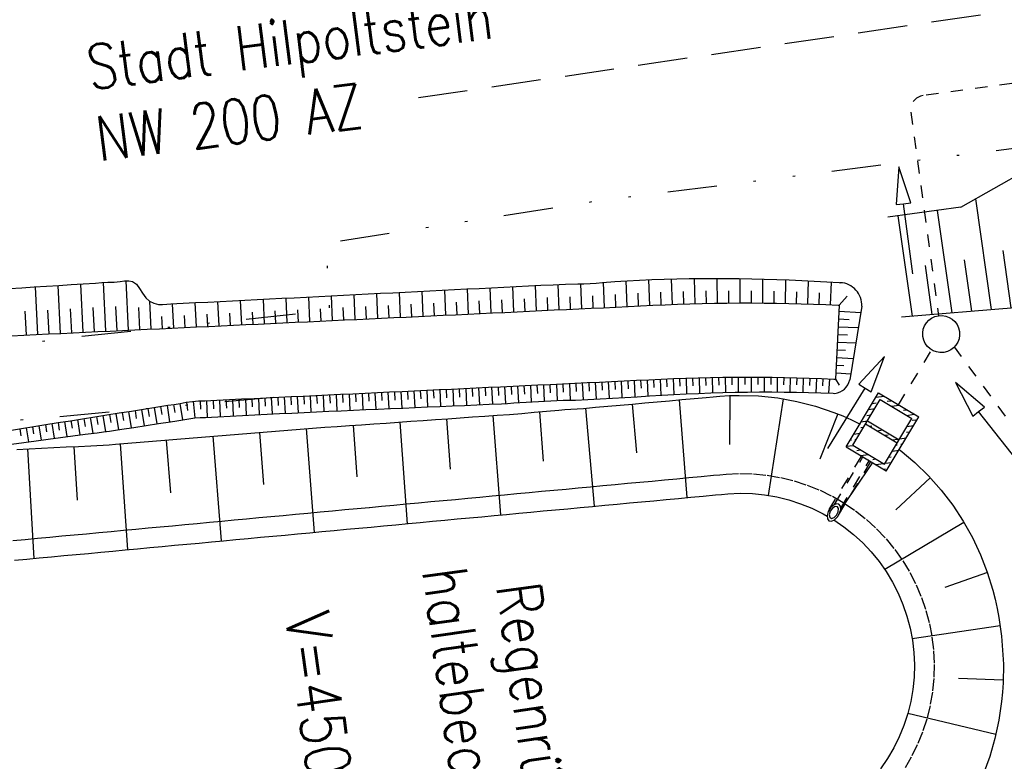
# Model space of a CAD drawing. Extents: x 446457 to 447032, y 444506 to 445688.
# Tile 78 of 83: x 446569 to 446609, y 445569 to 445599. Entities that reach past the tile are written whole.
import ezdxf

# ---------------------------------------------------------------- set-up
doc = ezdxf.new("R2010")
doc.units = 0
doc.header["$LTSCALE"] = 2
doc.header["$MEASUREMENT"] = 0
for name, pattern in [('ACAD_ISO03W100', [0.5, 0.25, -0.25]), ('AUSGEZOGEN', [0]), ('GESTRICH-X2', [1.5, 1, -0.5]), ('GETRENNTX3', [3.25, 1, -0.75, 0, -0.75, 0, -0.75]), ('PUNKTX2', [0.5, 0.25, -0.25]), ('STRICHLINIEX2', [0.5, 0.25, -0.25])]:
    doc.linetypes.add(name, pattern=pattern)
doc.layers.get('0').update_dxf_attribs({"linetype": 'AUSGEZOGEN'})
for name, color, linetype in [('DB-Dränagesystem_neu', 15, 'CONTINUOUS'), ('DB-Ingenieurbauwerke', 15, 'CONTINUOUS'), ('DB-RRB_41-203', 15, 'CONTINUOUS'), ('DB-Sammelleitung', 15, 'CONTINUOUS'), ('DB-Zufahrt_Nord_RRB_41-203', 15, 'CONTINUOUS'), ('FBRTOP', 250, 'AUSGEZOGEN'), ('TELEKOM', 4, 'GETRENNTX3'), ('W-LTG', 4, 'GESTRICH-X2')]:
    doc.layers.add(name, color=color, linetype=linetype)
doc.styles.add('ROMANS', font='romans.shx', dxfattribs={"width": 0.8})

# ---------------------------------------------------------------- blocks, each defined once
blk = doc.blocks.new('*X473')
at = {"color": 0, "linetype": 'ByBlock'}
for p, q in [((-717075, -726600), (-717075, -726450)), ((-717525, -726900), (-717525, -726765)), ((-717300, -726805), (-717300, -726488)), ((-716850, -726841), (-716850, -726584)), ((-716625, -726900), (-716625, -726766)), ((-717750, -727360), (-717750, -727043)), ((-717525, -727083), (-717525, -727050)), ((-716400, -727206), (-716400, -726949)), ((-716175, -727200), (-716175, -727131)), ((-718200, -727935), (-718200, -727598)), ((-717975, -727500), (-717975, -727350)), ((-716175, -727388), (-716175, -727350)), ((-715950, -727571), (-715950, -727313)), ((-715725, -727500), (-715725, -727496)), ((-715725, -727753), (-715725, -727650)), ((-717975, -728100), (-717975, -727950)), ((-717750, -728300), (-717750, -728043)), ((-715500, -727936), (-715500, -727678)), ((-715500, -728316), (-715500, -727999)), ((-715275, -728039), (-715275, -727950)), ((-717525, -728400), (-717525, -728250)), ((-717300, -728665), (-717300, -728407)), ((-715725, -728400), (-715725, -728276)), ((-717075, -728700), (-717075, -728590)), ((-716850, -729030), (-716850, -728772)), ((-716175, -729000), (-716175, -728850)), ((-715950, -728872), (-715950, -728554)), ((-715725, -728594), (-715725, -728550)), ((-716625, -729000), (-716625, -728955)), ((-716625, -729212), (-716625, -729150)), ((-716400, -729394), (-716400, -729109))]:
    blk.add_line(p, q, dxfattribs=at)
blk = doc.blocks.new('*X474')
at = {"color": 0, "linetype": 'ByBlock'}
for p, q in [((-716625, -727799), (-716625, -727650)), ((-716400, -727521), (-716400, -727283)), ((-716850, -728076), (-716850, -727838)), ((-717300, -728407), (-717300, -728393)), ((-717075, -728354), (-717075, -728250))]:
    blk.add_line(p, q, dxfattribs=at)

msp = doc.modelspace()

# ---------------------------------------------------------------- linework, layer by layer
at = {"layer": 'DB-Dränagesystem_neu', "linetype": 'STRICHLINIEX2'}
msp.add_line((446610.845, 445580.069), (446606.992, 445585.281), dxfattribs=at)
at = {"layer": 'DB-Dränagesystem_neu', "linetype": 'Continuous'}
for p, q in [((446608.199, 445582.845), (446607.032, 445583.834)), ((446607.032, 445583.834), (446607.729, 445582.472)), ((446607.729, 445582.472), (446607.964, 445582.659)), ((446607.964, 445582.659), (446608.199, 445582.845)), ((446609.745, 445580.412), (446607.964, 445582.659))]:
    msp.add_line(p, q, dxfattribs=at)
at = {"layer": 'DB-Ingenieurbauwerke', "linetype": 'Continuous'}
for p, q in [((446607.251, 445590.934), (446610.553, 445592.816)), ((446608.486, 445586.797), (446607.848, 445591.274)), ((446607.251, 445590.934), (446604.297, 445590.532)), ((446606.889, 445586.66), (446606.299, 445590.805)), ((446605.292, 445586.523), (446604.714, 445590.589)), ((446609.284, 445586.867), (446608.955, 445589.176)), ((446607.687, 445586.729), (446607.393, 445588.799)), ((446606.091, 445586.592), (446605.809, 445588.573)), ((446609.441, 445586.855), (446604.846, 445586.485))]:
    msp.add_line(p, q, dxfattribs=at)
at = {"layer": 'DB-RRB_41-203', "linetype": 'STRICHLINIEX2'}
msp.add_line((446604.726, 445582.933), (446606.071, 445585.17), dxfattribs=at)
at = {"layer": 'DB-RRB_41-203', "linetype": 'Continuous'}
for p, q in [((446604.152, 445584.891), (446603.111, 445583.77)), ((446603.622, 445583.456), (446604.152, 445584.891)), ((446601.865, 445581.171), (446603.367, 445583.613)), ((446603.111, 445583.77), (446603.367, 445583.613)), ((446603.367, 445583.613), (446603.622, 445583.456)), ((446594.45, 445583.012), (446594.948, 445583.057)), ((446594.948, 445583.057), (446595.446, 445583.101)), ((446595.446, 445583.101), (446595.944, 445583.146)), ((446595.84, 445583.137), (446596.151, 445579.178)), ((446595.944, 445583.146), (446596.442, 445583.191)), ((446596.442, 445583.191), (446596.94, 445583.235)), ((446596.94, 445583.235), (446597.214, 445583.261)), ((446597.214, 445583.261), (446597.489, 445583.284)), ((446597.489, 445583.284), (446597.88, 445583.307)), ((446597.88, 445583.307), (446598.271, 445583.318)), ((446597.887, 445583.308), (446597.882, 445581.322)), ((446598.271, 445583.318), (446599.054, 445583.295)), ((446599.054, 445583.295), (446599.832, 445583.212)), ((446600.049, 445583.178), (446599.439, 445579.269)), ((446599.832, 445583.212), (446600.602, 445583.073)), ((446600.602, 445583.073), (446601.359, 445582.879)), ((446602.598, 445581.237), (446603.912, 445583.423)), ((446602.872, 445581.306), (446603.98, 445583.148)), ((446603.912, 445583.423), (446605.54, 445582.444)), ((446603.98, 445583.148), (446605.266, 445582.375)), ((446589.966, 445582.632), (446590.464, 445582.674)), ((446590.18, 445582.65), (446590.337, 445580.65)), ((446590.464, 445582.674), (446590.962, 445582.716)), ((446590.962, 445582.716), (446591.211, 445582.739)), ((446591.211, 445582.739), (446591.46, 445582.759)), ((446591.46, 445582.759), (446591.71, 445582.774)), ((446591.71, 445582.774), (446591.96, 445582.789)), ((446591.96, 445582.789), (446592.209, 445582.81)), ((446592.054, 445582.796), (446592.394, 445578.828)), ((446592.209, 445582.81), (446592.458, 445582.833)), ((446592.458, 445582.833), (446592.956, 445582.878)), ((446592.956, 445582.878), (446593.454, 445582.923)), ((446593.454, 445582.923), (446593.952, 445582.967)), ((446593.933, 445582.966), (446594.11, 445580.985)), ((446593.952, 445582.967), (446594.45, 445583.012)), ((446601.359, 445582.879), (446602.1, 445582.63)), ((446584.479, 445582.233), (446584.978, 445582.268)), ((446584.978, 445582.268), (446585.477, 445582.303)), ((446585.477, 445582.303), (446585.976, 445582.338)), ((446585.976, 445582.338), (446586.475, 445582.373)), ((446586.417, 445582.369), (446586.562, 445580.334)), ((446586.475, 445582.373), (446586.974, 445582.408)), ((446586.974, 445582.408), (446587.473, 445582.444)), ((446587.473, 445582.444), (446587.971, 445582.479)), ((446587.971, 445582.479), (446588.47, 445582.514)), ((446588.299, 445582.502), (446588.601, 445578.475)), ((446588.47, 445582.514), (446588.969, 445582.549)), ((446588.969, 445582.549), (446589.468, 445582.589)), ((446589.468, 445582.589), (446589.966, 445582.632)), ((446602.259, 445582.569), (446601.54, 445580.738)), ((446602.1, 445582.63), (446602.463, 445582.487)), ((446602.463, 445582.487), (446602.82, 445582.328)), ((446602.82, 445582.328), (446603.168, 445582.153)), ((446603.465, 445582.291), (446604.751, 445581.518)), ((446604.158, 445580.533), (446605.266, 445582.375)), ((446604.224, 445580.255), (446605.54, 445582.444)), ((446578.993, 445581.832), (446579.491, 445581.873)), ((446579.491, 445581.873), (446579.99, 445581.912)), ((446579.99, 445581.912), (446580.488, 445581.95)), ((446580.488, 445581.95), (446580.987, 445581.988)), ((446580.742, 445581.969), (446581.057, 445577.772)), ((446580.987, 445581.988), (446581.486, 445582.023)), ((446581.486, 445582.023), (446581.985, 445582.058)), ((446581.985, 445582.058), (446582.484, 445582.093)), ((446582.484, 445582.093), (446582.982, 445582.128)), ((446582.639, 445582.104), (446582.787, 445580.025)), ((446582.982, 445582.128), (446583.481, 445582.163)), ((446583.481, 445582.163), (446583.98, 445582.198)), ((446583.98, 445582.198), (446584.479, 445582.233)), ((446584.528, 445582.236), (446584.822, 445578.123)), ((446603.388, 445582.163), (446604.673, 445581.39)), ((446574.009, 445581.423), (446574.507, 445581.464)), ((446574.507, 445581.464), (446575.006, 445581.505)), ((446575.006, 445581.505), (446575.504, 445581.546)), ((446575.065, 445581.51), (446575.239, 445579.378)), ((446575.504, 445581.546), (446576.003, 445581.587)), ((446576.003, 445581.587), (446576.501, 445581.628)), ((446576.501, 445581.628), (446576.999, 445581.669)), ((446576.953, 445581.665), (446577.299, 445577.422)), ((446576.999, 445581.669), (446577.498, 445581.71)), ((446577.498, 445581.71), (446577.996, 445581.75)), ((446577.996, 445581.75), (446578.494, 445581.791)), ((446578.494, 445581.791), (446578.993, 445581.832)), ((446578.847, 445581.82), (446579.013, 445579.709)), ((446569.016, 445581.122), (446569.515, 445581.152)), ((446569.447, 445581.148), (446569.705, 445576.715)), ((446569.515, 445581.152), (446570.014, 445581.181)), ((446570.014, 445581.181), (446570.514, 445581.206)), ((446570.514, 445581.206), (446571.014, 445581.23)), ((446571.014, 445581.23), (446571.514, 445581.253)), ((446571.324, 445581.244), (446571.465, 445579.068)), ((446571.514, 445581.253), (446572.014, 445581.277)), ((446572.014, 445581.277), (446572.264, 445581.287)), ((446572.264, 445581.287), (446572.514, 445581.301)), ((446572.514, 445581.301), (446572.763, 445581.32)), ((446572.763, 445581.32), (446573.012, 445581.341)), ((446573.012, 445581.341), (446573.511, 445581.382)), ((446573.199, 445581.357), (446573.506, 445577.069)), ((446573.511, 445581.382), (446574.009, 445581.423)), ((446602.598, 445581.237), (446604.226, 445580.258)), ((446602.872, 445581.306), (446604.158, 445580.533)), ((446604.748, 445581.126), (446604.795, 445581.092)), ((446604.795, 445581.092), (446605.386, 445580.593)), ((446603.668, 445580.594), (446602.382, 445578.707)), ((446605.386, 445580.593), (446605.939, 445580.053)), ((446606.01, 445579.977), (446604.615, 445578.686)), ((446605.939, 445580.053), (446606.451, 445579.477)), ((446606.451, 445579.477), (446606.919, 445578.866)), ((446594.321, 445579.007), (446594.818, 445579.053)), ((446594.818, 445579.053), (446595.316, 445579.1)), ((446595.316, 445579.1), (446595.814, 445579.146)), ((446595.814, 445579.146), (446596.312, 445579.193)), ((446596.312, 445579.193), (446596.81, 445579.239)), ((446596.81, 445579.239), (446597.308, 445579.285)), ((446597.308, 445579.285), (446597.557, 445579.309)), ((446597.557, 445579.309), (446597.806, 445579.331)), ((446597.806, 445579.331), (446598.305, 445579.353)), ((446598.305, 445579.353), (446598.805, 445579.34)), ((446598.805, 445579.34), (446599.302, 445579.29)), ((446599.302, 445579.29), (446599.795, 445579.206)), ((446599.795, 445579.206), (446600.28, 445579.086)), ((446600.28, 445579.086), (446600.756, 445578.932)), ((446590.338, 445578.636), (446590.836, 445578.683)), ((446590.836, 445578.683), (446591.334, 445578.729)), ((446591.334, 445578.729), (446591.831, 445578.775)), ((446591.831, 445578.775), (446592.329, 445578.822)), ((446592.329, 445578.822), (446592.827, 445578.868)), ((446592.827, 445578.868), (446593.325, 445578.914)), ((446593.325, 445578.914), (446593.823, 445578.961)), ((446593.823, 445578.961), (446594.321, 445579.007)), ((446600.756, 445578.932), (446601.219, 445578.745)), ((446601.219, 445578.745), (446601.668, 445578.525)), ((446601.97, 445578.765), (446601.879, 445578.615)), ((446602.049, 445578.745), (446601.961, 445578.623)), ((446602.087, 445578.878), (446601.97, 445578.765)), ((446602.155, 445578.815), (446602.049, 445578.745)), ((446602.209, 445578.932), (446602.087, 445578.878)), ((446602.247, 445578.809), (446602.155, 445578.815)), ((446602.311, 445578.917), (446602.209, 445578.932)), ((446602.294, 445578.731), (446602.247, 445578.809)), ((446602.283, 445578.605), (446602.294, 445578.731)), ((446602.373, 445578.834), (446602.311, 445578.917)), ((446602.337, 445578.544), (446602.382, 445578.701)), ((446602.382, 445578.701), (446602.373, 445578.834)), ((446606.919, 445578.866), (446607.341, 445578.226)), ((446585.857, 445578.219), (446586.355, 445578.265)), ((446586.355, 445578.265), (446586.853, 445578.312)), ((446586.853, 445578.312), (446587.351, 445578.358)), ((446587.351, 445578.358), (446587.849, 445578.404)), ((446587.849, 445578.404), (446588.346, 445578.451)), ((446588.346, 445578.451), (446588.844, 445578.497)), ((446588.844, 445578.497), (446589.342, 445578.544)), ((446589.342, 445578.544), (446589.84, 445578.59)), ((446589.84, 445578.59), (446590.338, 445578.636)), ((446601.668, 445578.525), (446601.837, 445578.427)), ((446601.879, 445578.615), (446601.834, 445578.458)), ((446601.834, 445578.458), (446601.844, 445578.325)), ((446601.844, 445578.325), (446601.905, 445578.242)), ((446601.961, 445578.623), (446601.92, 445578.487)), ((446601.92, 445578.487), (446601.939, 445578.38)), ((446601.939, 445578.38), (446602.012, 445578.337)), ((446602.007, 445578.226), (446602.129, 445578.28)), ((446602.012, 445578.337), (446602.115, 445578.37)), ((446602.1, 445578.273), (446602.513, 445577.992)), ((446602.115, 445578.37), (446602.216, 445578.47)), ((446602.129, 445578.28), (446602.247, 445578.394)), ((446602.216, 445578.47), (446602.283, 445578.605)), ((446602.247, 445578.394), (446602.337, 445578.544)), ((446581.874, 445577.848), (446582.372, 445577.895)), ((446582.372, 445577.895), (446582.87, 445577.941)), ((446582.87, 445577.941), (446583.368, 445577.987)), ((446583.368, 445577.987), (446583.866, 445578.034)), ((446583.866, 445578.034), (446584.364, 445578.08)), ((446584.364, 445578.08), (446584.862, 445578.126)), ((446584.862, 445578.126), (446585.359, 445578.173)), ((446585.359, 445578.173), (446585.857, 445578.219)), ((446601.905, 445578.242), (446602.007, 445578.226)), ((446602.513, 445577.992), (446602.905, 445577.681)), ((446607.373, 445578.173), (446604.167, 445576.267)), ((446607.341, 445578.226), (446607.716, 445577.558)), ((446577.394, 445577.431), (446577.892, 445577.477)), ((446577.892, 445577.477), (446578.39, 445577.524)), ((446578.39, 445577.524), (446578.887, 445577.57)), ((446578.887, 445577.57), (446579.385, 445577.616)), ((446579.385, 445577.616), (446579.883, 445577.663)), ((446579.883, 445577.663), (446580.381, 445577.709)), ((446580.381, 445577.709), (446580.879, 445577.755)), ((446580.879, 445577.755), (446581.377, 445577.802)), ((446581.377, 445577.802), (446581.874, 445577.848)), ((446602.905, 445577.681), (446603.274, 445577.344)), ((446607.716, 445577.558), (446608.042, 445576.867)), ((446572.913, 445577.014), (446573.411, 445577.06)), ((446573.411, 445577.06), (446573.909, 445577.106)), ((446573.909, 445577.106), (446574.407, 445577.153)), ((446574.407, 445577.153), (446574.905, 445577.199)), ((446574.905, 445577.199), (446575.402, 445577.246)), ((446575.402, 445577.246), (446575.9, 445577.292)), ((446575.9, 445577.292), (446576.398, 445577.338)), ((446576.398, 445577.338), (446576.896, 445577.385)), ((446576.896, 445577.385), (446577.394, 445577.431)), ((446603.274, 445577.344), (446603.617, 445576.98)), ((446568.93, 445576.643), (446569.428, 445576.689)), ((446569.428, 445576.689), (446569.926, 445576.736)), ((446569.926, 445576.736), (446570.424, 445576.782)), ((446570.424, 445576.782), (446570.922, 445576.828)), ((446570.922, 445576.828), (446571.42, 445576.875)), ((446571.42, 445576.875), (446571.918, 445576.921)), ((446571.918, 445576.921), (446572.415, 445576.967)), ((446572.415, 445576.967), (446572.913, 445577.014)), ((446603.617, 445576.98), (446603.934, 445576.594)), ((446608.042, 445576.867), (446608.317, 445576.157)), ((446603.934, 445576.594), (446604.222, 445576.185)), ((446604.222, 445576.185), (446604.481, 445575.758)), ((446608.323, 445576.141), (446606.595, 445575.54)), ((446608.317, 445576.157), (446608.542, 445575.43)), ((446604.481, 445575.758), (446604.708, 445575.312)), ((446604.708, 445575.312), (446604.903, 445574.852)), ((446608.542, 445575.43), (446608.636, 445575.063)), ((446608.636, 445575.063), (446608.717, 445574.692)), ((446604.903, 445574.852), (446605.065, 445574.379)), ((446608.717, 445574.692), (446608.784, 445574.319)), ((446605.065, 445574.379), (446605.193, 445573.896)), ((446608.784, 445574.319), (446608.84, 445573.944)), ((446605.193, 445573.896), (446605.285, 445573.405)), ((446608.833, 445573.987), (446605.275, 445573.466)), ((446608.84, 445573.944), (446608.887, 445573.569)), ((446608.887, 445573.569), (446608.926, 445573.193)), ((446605.285, 445573.405), (446605.343, 445572.908)), ((446608.926, 445573.193), (446608.968, 445572.437)), ((446605.343, 445572.908), (446605.364, 445572.409)), ((446605.364, 445572.409), (446605.35, 445571.909)), ((446608.968, 445572.437), (446608.957, 445571.679)), ((446605.35, 445571.909), (446605.301, 445571.411)), ((446608.961, 445571.783), (446607.156, 445571.858)), ((446608.957, 445571.679), (446608.93, 445571.301)), ((446605.301, 445571.411), (446605.216, 445570.919)), ((446608.93, 445571.301), (446608.892, 445570.924)), ((446605.216, 445570.919), (446605.096, 445570.433)), ((446608.892, 445570.924), (446608.845, 445570.547)), ((446605.096, 445570.433), (446604.942, 445569.958)), ((446608.665, 445569.584), (446605.098, 445570.442)), ((446608.845, 445570.547), (446608.786, 445570.171)), ((446604.942, 445569.958), (446604.754, 445569.495)), ((446608.786, 445570.171), (446608.628, 445569.426)), ((446604.754, 445569.495), (446604.534, 445569.046)), ((446608.628, 445569.426), (446608.417, 445568.692)), ((446604.534, 445569.046), (446604.282, 445568.614)), ((446608.417, 445568.692), (446608.155, 445567.973)), ((446604.282, 445568.614), (446604, 445568.201))]:
    msp.add_line(p, q, dxfattribs=at)
at = {"layer": 'DB-RRB_41-203', "linetype": 'ACAD_ISO03W100'}
for p, q in [((446601.918, 445578.69), (446603.224, 445580.861)), ((446602.128, 445578.903), (446603.284, 445580.825)), ((446602.385, 445578.749), (446603.541, 445580.671)), ((446602.296, 445578.465), (446603.601, 445580.634))]:
    msp.add_line(p, q, dxfattribs=at)
at = {"layer": 'DB-RRB_41-203', "linetype": 'PUNKTX2'}
for p, q in [((446594.246, 445579.804), (446594.744, 445579.85)), ((446594.744, 445579.85), (446595.242, 445579.896)), ((446595.242, 445579.896), (446595.74, 445579.943)), ((446595.74, 445579.943), (446596.238, 445579.989)), ((446596.238, 445579.989), (446596.736, 445580.035)), ((446596.736, 445580.035), (446597.234, 445580.082)), ((446597.234, 445580.082), (446597.487, 445580.106)), ((446597.487, 445580.106), (446597.742, 445580.128)), ((446597.742, 445580.128), (446598.298, 445580.153)), ((446598.298, 445580.153), (446598.855, 445580.138)), ((446598.855, 445580.138), (446599.409, 445580.083)), ((446599.409, 445580.083), (446599.958, 445579.989)), ((446599.958, 445579.989), (446600.499, 445579.856)), ((446600.499, 445579.856), (446601.029, 445579.684)), ((446590.264, 445579.433), (446590.762, 445579.479)), ((446590.762, 445579.479), (446591.259, 445579.526)), ((446591.259, 445579.526), (446591.757, 445579.572)), ((446591.757, 445579.572), (446592.255, 445579.618)), ((446592.255, 445579.618), (446592.753, 445579.665)), ((446592.753, 445579.665), (446593.251, 445579.711)), ((446593.251, 445579.711), (446593.749, 445579.757)), ((446593.749, 445579.757), (446594.246, 445579.804)), ((446601.029, 445579.684), (446601.546, 445579.475)), ((446601.546, 445579.475), (446602.046, 445579.23)), ((446585.783, 445579.016), (446586.281, 445579.062)), ((446586.281, 445579.062), (446586.779, 445579.108)), ((446586.779, 445579.108), (446587.277, 445579.155)), ((446587.277, 445579.155), (446587.774, 445579.201)), ((446587.774, 445579.201), (446588.272, 445579.247)), ((446588.272, 445579.247), (446588.77, 445579.294)), ((446588.77, 445579.294), (446589.268, 445579.34)), ((446589.268, 445579.34), (446589.766, 445579.386)), ((446589.766, 445579.386), (446590.264, 445579.433)), ((446602.046, 445579.23), (446602.527, 445578.95)), ((446581.8, 445578.645), (446582.298, 445578.691)), ((446582.298, 445578.691), (446582.796, 445578.737)), ((446582.796, 445578.737), (446583.294, 445578.784)), ((446583.294, 445578.784), (446583.792, 445578.83)), ((446583.792, 445578.83), (446584.29, 445578.877)), ((446584.29, 445578.877), (446584.787, 445578.923)), ((446584.787, 445578.923), (446585.285, 445578.969)), ((446585.285, 445578.969), (446585.783, 445579.016)), ((446602.527, 445578.95), (446602.987, 445578.636)), ((446577.32, 445578.228), (446577.818, 445578.274)), ((446577.818, 445578.274), (446578.315, 445578.32)), ((446578.315, 445578.32), (446578.813, 445578.367)), ((446578.813, 445578.367), (446579.311, 445578.413)), ((446579.311, 445578.413), (446579.809, 445578.459)), ((446579.809, 445578.459), (446580.307, 445578.506)), ((446580.307, 445578.506), (446580.805, 445578.552)), ((446580.805, 445578.552), (446581.302, 445578.598)), ((446581.302, 445578.598), (446581.8, 445578.645)), ((446602.987, 445578.636), (446603.424, 445578.29)), ((446603.424, 445578.29), (446603.835, 445577.914)), ((446572.839, 445577.81), (446573.337, 445577.857)), ((446573.337, 445577.857), (446573.835, 445577.903)), ((446573.835, 445577.903), (446574.333, 445577.949)), ((446574.333, 445577.949), (446574.83, 445577.996)), ((446574.83, 445577.996), (446575.328, 445578.042)), ((446575.328, 445578.042), (446575.826, 445578.088)), ((446575.826, 445578.088), (446576.324, 445578.135)), ((446576.324, 445578.135), (446576.822, 445578.181)), ((446576.822, 445578.181), (446577.32, 445578.228)), ((446603.835, 445577.914), (446604.218, 445577.509)), ((446568.856, 445577.439), (446569.354, 445577.486)), ((446569.354, 445577.486), (446569.852, 445577.532)), ((446569.852, 445577.532), (446570.35, 445577.579)), ((446570.35, 445577.579), (446570.848, 445577.625)), ((446570.848, 445577.625), (446571.346, 445577.671)), ((446571.346, 445577.671), (446571.843, 445577.718)), ((446571.843, 445577.718), (446572.341, 445577.764)), ((446572.341, 445577.764), (446572.839, 445577.81)), ((446604.218, 445577.509), (446604.571, 445577.078)), ((446604.571, 445577.078), (446604.892, 445576.623)), ((446604.892, 445576.623), (446605.18, 445576.147)), ((446605.18, 445576.147), (446605.433, 445575.651)), ((446605.433, 445575.651), (446605.651, 445575.138)), ((446605.651, 445575.138), (446605.831, 445574.611)), ((446605.831, 445574.611), (446605.973, 445574.072)), ((446605.973, 445574.072), (446606.076, 445573.525)), ((446606.076, 445573.525), (446606.14, 445572.971)), ((446606.14, 445572.971), (446606.164, 445572.415)), ((446606.164, 445572.415), (446606.149, 445571.858)), ((446606.149, 445571.858), (446606.094, 445571.304)), ((446606.094, 445571.304), (446605.999, 445570.755)), ((446605.999, 445570.755), (446605.865, 445570.214)), ((446605.865, 445570.214), (446605.694, 445569.684)), ((446605.694, 445569.684), (446605.484, 445569.168)), ((446605.484, 445569.168), (446605.239, 445568.668)), ((446605.239, 445568.668), (446604.958, 445568.187))]:
    msp.add_line(p, q, dxfattribs=at)
at = {"layer": 'DB-Sammelleitung', "linetype": 'STRICHLINIEX2'}
for p, q in [((446612.285, 445596.357), (446605.728, 445595.455)), ((446605.215, 445594.779), (446606.348, 445586.543))]:
    msp.add_line(p, q, dxfattribs=at)
at = {"layer": 'DB-Sammelleitung', "linetype": 'Continuous'}
for p, q in [((446604.736, 445592.564), (446604.632, 445591.038)), ((446605.227, 445591.115), (446604.736, 445592.564)), ((446604.632, 445591.038), (446604.929, 445591.076)), ((446604.929, 445591.076), (446605.227, 445591.115)), ((446605.299, 445588.233), (446604.929, 445591.076))]:
    msp.add_line(p, q, dxfattribs=at)
at = {"layer": 'DB-Sammelleitung', "linetype": 'STRICHLINIEX2'}
msp.add_ellipse((446605.809, 445594.861), major_axis=(0.424, 0.424), ratio=1, start_param=0.922076, end_param=2.492872, dxfattribs=at)
at = {"layer": 'DB-Sammelleitung', "linetype": 'Continuous'}
msp.add_ellipse((446606.45, 445585.8), major_axis=(0.53, 0.53), ratio=1, start_param=4.066813, end_param=10.349998, dxfattribs=at)
at = {"layer": 'DB-Zufahrt_Nord_RRB_41-203', "linetype": 'Continuous'}
for p, q in [((446571.213, 445587.8), (446571.712, 445587.832)), ((446571.703, 445585.87), (446571.609, 445587.825)), ((446571.712, 445587.832), (446572.211, 445587.863)), ((446572.211, 445587.863), (446572.462, 445587.88)), ((446572.462, 445587.88), (446572.71, 445587.895)), ((446572.621, 445585.913), (446572.527, 445587.884)), ((446572.71, 445587.895), (446572.956, 445587.906)), ((446572.956, 445587.906), (446573.209, 445587.926)), ((446573.209, 445587.926), (446573.386, 445587.948)), ((446573.386, 445587.948), (446573.557, 445587.957)), ((446573.54, 445585.956), (446573.444, 445587.953)), ((446573.557, 445587.957), (446573.71, 445587.93)), ((446573.71, 445587.93), (446573.864, 445587.82)), ((446573.864, 445587.82), (446573.989, 445587.65)), ((446591.235, 445587.812), (446591.735, 445587.826)), ((446591.735, 445587.826), (446591.985, 445587.833)), ((446591.905, 445586.826), (446591.857, 445587.829)), ((446591.985, 445587.833), (446592.235, 445587.843)), ((446592.235, 445587.843), (446592.484, 445587.86)), ((446592.484, 445587.86), (446592.733, 445587.881)), ((446592.733, 445587.881), (446593.232, 445587.92)), ((446592.823, 445586.869), (446592.774, 445587.884)), ((446593.232, 445587.92), (446593.481, 445587.94)), ((446593.481, 445587.94), (446593.731, 445587.958)), ((446593.741, 445586.913), (446593.691, 445587.955)), ((446593.731, 445587.958), (446594.23, 445587.983)), ((446594.23, 445587.983), (446594.73, 445588.001)), ((446594.659, 445586.956), (446594.61, 445587.997)), ((446594.73, 445588.001), (446595.234, 445588.018)), ((446595.234, 445588.018), (446595.74, 445588.032)), ((446595.574, 445586.997), (446595.532, 445588.026)), ((446595.74, 445588.032), (446596.247, 445588.043)), ((446596.247, 445588.043), (446596.753, 445588.049)), ((446596.486, 445587.027), (446596.458, 445588.046)), ((446596.753, 445588.049), (446597.26, 445588.051)), ((446597.26, 445588.051), (446597.767, 445588.05)), ((446597.398, 445587.047), (446597.384, 445588.051)), ((446597.767, 445588.05), (446598.273, 445588.045)), ((446598.273, 445588.045), (446598.78, 445588.037)), ((446598.31, 445587.057), (446598.31, 445588.044)), ((446598.78, 445588.037), (446599.286, 445588.025)), ((446599.226, 445587.055), (446599.233, 445588.026)), ((446599.286, 445588.025), (446599.792, 445588.01)), ((446599.792, 445588.01), (446600.298, 445587.991)), ((446600.14, 445587.042), (446600.157, 445587.997)), ((446600.298, 445587.991), (446600.804, 445587.969)), ((446600.804, 445587.969), (446601.31, 445587.944)), ((446601.053, 445587.018), (446601.082, 445587.956)), ((446601.31, 445587.944), (446601.815, 445587.915)), ((446601.815, 445587.915), (446602.32, 445587.882)), ((446601.964, 445586.983), (446602.007, 445587.902)), ((446602.32, 445587.882), (446602.365, 445587.879)), ((446568.718, 445587.643), (446569.217, 445587.674)), ((446569.217, 445587.674), (446569.716, 445587.706)), ((446569.716, 445587.706), (446570.215, 445587.737)), ((446569.867, 445585.783), (446569.774, 445587.71)), ((446570.215, 445587.737), (446570.714, 445587.769)), ((446570.785, 445585.826), (446570.692, 445587.767)), ((446570.714, 445587.769), (446571.213, 445587.8)), ((446573.989, 445587.65), (446574.107, 445587.455)), ((446574.107, 445587.455), (446574.242, 445587.271)), ((446582.745, 445587.398), (446583.244, 445587.423)), ((446583.244, 445587.423), (446583.744, 445587.448)), ((446583.64, 445586.435), (446583.592, 445587.441)), ((446583.744, 445587.448), (446584.243, 445587.473)), ((446584.243, 445587.473), (446584.742, 445587.499)), ((446584.559, 445586.478), (446584.51, 445587.487)), ((446584.742, 445587.499), (446585.242, 445587.524)), ((446585.242, 445587.524), (446585.741, 445587.549)), ((446585.477, 445586.521), (446585.428, 445587.533)), ((446585.741, 445587.549), (446586.241, 445587.574)), ((446586.241, 445587.574), (446586.74, 445587.599)), ((446586.395, 445586.565), (446586.347, 445587.579)), ((446586.74, 445587.599), (446587.239, 445587.624)), ((446587.239, 445587.624), (446587.739, 445587.649)), ((446587.313, 445586.608), (446587.265, 445587.626)), ((446587.739, 445587.649), (446588.238, 445587.675)), ((446588.232, 445586.652), (446588.183, 445587.672)), ((446588.238, 445587.675), (446588.737, 445587.7)), ((446588.737, 445587.7), (446589.237, 445587.725)), ((446589.15, 445586.695), (446589.101, 445587.718)), ((446589.237, 445587.725), (446589.736, 445587.75)), ((446589.736, 445587.75), (446590.236, 445587.775)), ((446590.068, 445586.739), (446590.019, 445587.764)), ((446590.236, 445587.775), (446590.735, 445587.798)), ((446590.735, 445587.798), (446590.985, 445587.806)), ((446590.986, 445586.782), (446590.937, 445587.805)), ((446590.985, 445587.806), (446591.235, 445587.812)), ((446594.2, 445586.934), (446594.175, 445587.457)), ((446595.117, 445586.978), (446595.094, 445587.495)), ((446596.03, 445587.013), (446596.012, 445587.526)), ((446596.942, 445587.039), (446596.932, 445587.544)), ((446597.854, 445587.053), (446597.851, 445587.551)), ((446598.768, 445587.057), (446598.77, 445587.547)), ((446599.684, 445587.049), (446599.689, 445587.531)), ((446600.596, 445587.031), (446600.608, 445587.504)), ((446601.509, 445587.002), (446601.527, 445587.466)), ((446574.242, 445587.271), (446574.393, 445587.137)), ((446574.393, 445587.137), (446574.567, 445587.046)), ((446574.458, 445586), (446574.404, 445587.132)), ((446574.567, 445587.046), (446574.755, 445586.998)), ((446575.087, 445587.004), (446575.254, 445587.023)), ((446575.254, 445587.023), (446575.504, 445587.038)), ((446575.376, 445586.043), (446575.329, 445587.029)), ((446575.504, 445587.038), (446575.754, 445587.046)), ((446575.754, 445587.046), (446576.003, 445587.057)), ((446576.003, 445587.057), (446576.253, 445587.071)), ((446576.294, 445586.087), (446576.247, 445587.071)), ((446576.253, 445587.071), (446576.753, 445587.096)), ((446576.753, 445587.096), (446577.252, 445587.121)), ((446577.213, 445586.13), (446577.165, 445587.117)), ((446577.252, 445587.121), (446577.751, 445587.146)), ((446577.751, 445587.146), (446578.251, 445587.172)), ((446578.131, 445586.174), (446578.083, 445587.163)), ((446578.251, 445587.172), (446578.75, 445587.197)), ((446578.75, 445587.197), (446579.249, 445587.222)), ((446579.049, 445586.217), (446579.002, 445587.209)), ((446579.249, 445587.222), (446579.749, 445587.247)), ((446579.749, 445587.247), (446580.248, 445587.272)), ((446579.967, 445586.261), (446579.92, 445587.256)), ((446580.248, 445587.272), (446580.748, 445587.297)), ((446580.748, 445587.297), (446581.247, 445587.322)), ((446580.886, 445586.304), (446580.838, 445587.302)), ((446581.247, 445587.322), (446581.746, 445587.348)), ((446581.746, 445587.348), (446582.246, 445587.373)), ((446581.804, 445586.348), (446581.756, 445587.348)), ((446582.246, 445587.373), (446582.745, 445587.398)), ((446582.722, 445586.391), (446582.674, 445587.394)), ((446585.936, 445586.543), (446585.912, 445587.05)), ((446586.854, 445586.587), (446586.83, 445587.095)), ((446587.772, 445586.63), (446587.748, 445587.139)), ((446588.691, 445586.674), (446588.666, 445587.184)), ((446589.609, 445586.717), (446589.584, 445587.229)), ((446590.527, 445586.76), (446590.503, 445587.274)), ((446591.445, 445586.804), (446591.421, 445587.31)), ((446592.364, 445586.847), (446592.34, 445587.348)), ((446593.282, 445586.891), (446593.257, 445587.405)), ((446595.778, 445587.005), (446596.278, 445587.022)), ((446596.278, 445587.022), (446596.778, 445587.035)), ((446596.778, 445587.035), (446597.278, 445587.046)), ((446597.278, 445587.046), (446597.777, 445587.053)), ((446597.777, 445587.053), (446598.277, 445587.057)), ((446598.277, 445587.057), (446598.777, 445587.057)), ((446598.777, 445587.057), (446599.277, 445587.054)), ((446599.277, 445587.054), (446599.777, 445587.048)), ((446599.777, 445587.048), (446600.277, 445587.039)), ((446600.277, 445587.039), (446600.777, 445587.026)), ((446600.777, 445587.026), (446601.277, 445587.011)), ((446602.325, 445586.971), (446602.639, 445587.327)), ((446569.407, 445585.761), (446569.362, 445586.721)), ((446570.326, 445585.804), (446570.279, 445586.771)), ((446571.244, 445585.848), (446571.197, 445586.822)), ((446572.162, 445585.891), (446572.115, 445586.873)), ((446573.08, 445585.935), (446573.033, 445586.921)), ((446573.999, 445585.978), (446573.956, 445586.869)), ((446574.755, 445586.998), (446574.92, 445586.991)), ((446574.92, 445586.991), (446575.087, 445587.004)), ((446577.672, 445586.152), (446577.648, 445586.646)), ((446578.59, 445586.195), (446578.566, 445586.691)), ((446579.508, 445586.239), (446579.484, 445586.736)), ((446580.426, 445586.282), (446580.403, 445586.781)), ((446581.345, 445586.326), (446581.321, 445586.825)), ((446582.263, 445586.369), (446582.239, 445586.87)), ((446583.181, 445586.413), (446583.157, 445586.915)), ((446584.099, 445586.456), (446584.075, 445586.96)), ((446585.018, 445586.5), (446584.994, 445587.005)), ((446587.287, 445586.607), (446587.787, 445586.631)), ((446587.787, 445586.631), (446588.286, 445586.654)), ((446588.286, 445586.654), (446588.786, 445586.678)), ((446588.786, 445586.678), (446589.285, 445586.702)), ((446589.285, 445586.702), (446589.785, 445586.725)), ((446589.785, 445586.725), (446590.284, 445586.749)), ((446590.284, 445586.749), (446590.784, 445586.773)), ((446590.784, 445586.773), (446591.283, 445586.796)), ((446591.283, 445586.796), (446591.782, 445586.82)), ((446591.782, 445586.82), (446592.282, 445586.844)), ((446592.282, 445586.844), (446592.781, 445586.867)), ((446592.781, 445586.867), (446593.281, 445586.891)), ((446593.281, 445586.891), (446593.78, 445586.914)), ((446593.78, 445586.914), (446594.28, 445586.938)), ((446594.28, 445586.938), (446594.779, 445586.962)), ((446594.779, 445586.962), (446595.279, 445586.985)), ((446595.279, 445586.985), (446595.778, 445587.005)), ((446601.277, 445587.011), (446601.777, 445586.992)), ((446601.777, 445586.992), (446602.276, 445586.969)), ((446602.321, 445586.967), (446602.175, 445583.971)), ((446602.276, 445586.969), (446602.321, 445586.967)), ((446602.313, 445586.721), (446603.193, 445586.678)), ((446603.233, 445586.923), (446602.749, 445583.943)), ((446574.917, 445586.022), (446574.894, 445586.506)), ((446575.835, 445586.065), (446575.812, 445586.556)), ((446576.753, 445586.109), (446576.73, 445586.601)), ((446578.797, 445586.205), (446579.296, 445586.229)), ((446579.296, 445586.229), (446579.796, 445586.253)), ((446579.796, 445586.253), (446580.295, 445586.276)), ((446580.295, 445586.276), (446580.795, 445586.3)), ((446580.795, 445586.3), (446581.294, 445586.323)), ((446581.294, 445586.323), (446581.794, 445586.347)), ((446581.794, 445586.347), (446582.293, 445586.371)), ((446582.293, 445586.371), (446582.792, 445586.394)), ((446582.792, 445586.394), (446583.292, 445586.418)), ((446583.292, 445586.418), (446583.791, 445586.442)), ((446583.791, 445586.442), (446584.291, 445586.465)), ((446584.291, 445586.465), (446584.79, 445586.489)), ((446584.79, 445586.489), (446585.29, 445586.513)), ((446585.29, 445586.513), (446585.789, 445586.536)), ((446585.789, 445586.536), (446586.289, 445586.56)), ((446586.289, 445586.56), (446586.788, 445586.583)), ((446586.788, 445586.583), (446587.287, 445586.607)), ((446602.298, 445586.409), (446602.723, 445586.388)), ((446570.306, 445585.803), (446570.806, 445585.827)), ((446570.806, 445585.827), (446571.305, 445585.851)), ((446571.305, 445585.851), (446571.805, 445585.874)), ((446571.805, 445585.874), (446572.304, 445585.898)), ((446572.304, 445585.898), (446572.804, 445585.922)), ((446572.804, 445585.922), (446573.303, 445585.945)), ((446573.303, 445585.945), (446573.803, 445585.969)), ((446573.803, 445585.969), (446574.302, 445585.993)), ((446574.302, 445585.993), (446574.801, 445586.016)), ((446574.801, 445586.016), (446575.301, 445586.04)), ((446575.301, 445586.04), (446575.8, 445586.063)), ((446575.8, 445586.063), (446576.3, 445586.087)), ((446576.3, 445586.087), (446576.799, 445586.111)), ((446576.799, 445586.111), (446577.299, 445586.134)), ((446577.299, 445586.134), (446577.798, 445586.158)), ((446577.798, 445586.158), (446578.298, 445586.182)), ((446578.298, 445586.182), (446578.797, 445586.205)), ((446602.283, 445586.097), (446603.092, 445586.058)), ((446568.808, 445585.733), (446569.308, 445585.756)), ((446569.308, 445585.756), (446569.807, 445585.78)), ((446569.807, 445585.78), (446570.306, 445585.803)), ((446602.253, 445585.473), (446602.992, 445585.437)), ((446602.268, 445585.785), (446602.652, 445585.766)), ((446602.237, 445585.161), (446602.58, 445585.144)), ((446602.222, 445584.848), (446602.891, 445584.816)), ((446602.207, 445584.536), (446602.507, 445584.522)), ((446592.109, 445583.832), (446592.608, 445583.856)), ((446592.18, 445583.835), (446592.197, 445583.493)), ((446592.443, 445583.848), (446592.476, 445583.166)), ((446592.608, 445583.856), (446593.107, 445583.879)), ((446592.705, 445583.86), (446592.722, 445583.521)), ((446592.967, 445583.873), (446593.001, 445583.197)), ((446593.107, 445583.879), (446593.607, 445583.903)), ((446593.23, 445583.885), (446593.246, 445583.549)), ((446593.492, 445583.897), (446593.525, 445583.228)), ((446593.607, 445583.903), (446594.106, 445583.926)), ((446593.755, 445583.91), (446593.771, 445583.576)), ((446594.017, 445583.922), (446594.049, 445583.258)), ((446594.106, 445583.926), (446594.606, 445583.95)), ((446594.279, 445583.935), (446594.295, 445583.604)), ((446594.542, 445583.947), (446594.574, 445583.289)), ((446594.606, 445583.95), (446595.105, 445583.974)), ((446594.804, 445583.96), (446594.82, 445583.632)), ((446595.066, 445583.972), (446595.098, 445583.32)), ((446595.105, 445583.974), (446595.605, 445583.996)), ((446595.33, 445583.984), (446595.345, 445583.659)), ((446595.593, 445583.995), (446595.621, 445583.349)), ((446595.605, 445583.996), (446596.104, 445584.015)), ((446595.858, 445584.006), (446595.869, 445583.684)), ((446596.104, 445584.015), (446596.604, 445584.03)), ((446596.121, 445584.015), (446596.142, 445583.375)), ((446596.386, 445584.023), (446596.394, 445583.705)), ((446596.604, 445584.03), (446597.104, 445584.042)), ((446596.649, 445584.031), (446596.664, 445583.397)), ((446596.913, 445584.037), (446596.919, 445583.722)), ((446597.104, 445584.042), (446597.604, 445584.05)), ((446597.175, 445584.043), (446597.188, 445583.415)), ((446597.439, 445584.048), (446597.444, 445583.735)), ((446597.604, 445584.05), (446598.104, 445584.056)), ((446597.703, 445584.051), (446597.711, 445583.43)), ((446597.967, 445584.054), (446597.97, 445583.745)), ((446598.104, 445584.056), (446598.604, 445584.057)), ((446598.231, 445584.056), (446598.234, 445583.442)), ((446598.495, 445584.057), (446598.495, 445583.752)), ((446598.604, 445584.057), (446599.104, 445584.056)), ((446598.757, 445584.057), (446598.758, 445583.45)), ((446599.021, 445584.056), (446599.02, 445583.754)), ((446599.104, 445584.056), (446599.604, 445584.05)), ((446599.285, 445584.054), (446599.281, 445583.455)), ((446599.549, 445584.051), (446599.546, 445583.753)), ((446599.604, 445584.05), (446600.104, 445584.042)), ((446599.813, 445584.047), (446599.804, 445583.455)), ((446600.076, 445584.042), (446600.071, 445583.748)), ((446600.104, 445584.042), (446600.604, 445584.03)), ((446600.34, 445584.036), (446600.327, 445583.45)), ((446600.604, 445584.03), (446600.596, 445583.737)), ((446600.604, 445584.03), (446601.103, 445584.015)), ((446600.868, 445584.022), (446600.849, 445583.439)), ((446601.103, 445584.015), (446601.603, 445583.996)), ((446601.132, 445584.014), (446601.121, 445583.723)), ((446601.395, 445584.004), (446601.372, 445583.425)), ((446601.603, 445583.996), (446602.103, 445583.974)), ((446601.659, 445583.994), (446601.646, 445583.705)), ((446601.923, 445583.982), (446601.894, 445583.407)), ((446602.103, 445583.974), (446602.175, 445583.971)), ((446602.175, 445583.971), (446602.314, 445583.735)), ((446602.192, 445584.224), (446602.79, 445584.195)), ((446583.618, 445583.43), (446584.117, 445583.454)), ((446583.785, 445583.438), (446583.801, 445583.103)), ((446584.047, 445583.45), (446584.08, 445582.779)), ((446584.117, 445583.454), (446584.617, 445583.477)), ((446584.31, 445583.463), (446584.326, 445583.126)), ((446584.572, 445583.475), (446584.605, 445582.802)), ((446584.617, 445583.477), (446585.116, 445583.501)), ((446584.834, 445583.488), (446584.851, 445583.15)), ((446585.097, 445583.5), (446585.13, 445582.824)), ((446585.116, 445583.501), (446585.616, 445583.525)), ((446585.359, 445583.512), (446585.376, 445583.174)), ((446585.616, 445583.525), (446586.115, 445583.548)), ((446585.621, 445583.525), (446585.655, 445582.847)), ((446585.884, 445583.537), (446585.9, 445583.198)), ((446586.115, 445583.548), (446586.615, 445583.572)), ((446586.146, 445583.55), (446586.179, 445582.87)), ((446586.409, 445583.562), (446586.425, 445583.222)), ((446586.615, 445583.572), (446587.114, 445583.596)), ((446586.671, 445583.575), (446586.704, 445582.892)), ((446586.933, 445583.587), (446586.95, 445583.245)), ((446587.114, 445583.596), (446587.614, 445583.619)), ((446587.196, 445583.599), (446587.229, 445582.915)), ((446587.458, 445583.612), (446587.475, 445583.269)), ((446587.614, 445583.619), (446588.113, 445583.643)), ((446587.72, 445583.624), (446587.754, 445582.938)), ((446587.983, 445583.637), (446588, 445583.293)), ((446588.113, 445583.643), (446588.612, 445583.666)), ((446588.245, 445583.649), (446588.279, 445582.96)), ((446588.507, 445583.662), (446588.524, 445583.317)), ((446588.612, 445583.666), (446589.112, 445583.69)), ((446588.77, 445583.674), (446588.803, 445582.988)), ((446589.032, 445583.686), (446589.049, 445583.346)), ((446589.112, 445583.69), (446589.611, 445583.714)), ((446589.294, 445583.699), (446589.328, 445583.02)), ((446589.557, 445583.711), (446589.573, 445583.372)), ((446589.611, 445583.714), (446590.111, 445583.737)), ((446589.819, 445583.724), (446589.852, 445583.048)), ((446590.082, 445583.736), (446590.098, 445583.399)), ((446590.111, 445583.737), (446590.61, 445583.761)), ((446590.344, 445583.748), (446590.377, 445583.076)), ((446590.606, 445583.761), (446590.623, 445583.425)), ((446590.61, 445583.761), (446591.11, 445583.785)), ((446590.869, 445583.773), (446590.901, 445583.105)), ((446591.11, 445583.785), (446591.609, 445583.808)), ((446591.131, 445583.786), (446591.147, 445583.452)), ((446591.393, 445583.798), (446591.426, 445583.125)), ((446591.609, 445583.808), (446592.109, 445583.832)), ((446591.656, 445583.811), (446591.672, 445583.471)), ((446591.918, 445583.823), (446591.952, 445583.139)), ((446597.612, 445583.428), (446598.108, 445583.44)), ((446598.108, 445583.44), (446598.604, 445583.448)), ((446598.604, 445583.448), (446599.1, 445583.454)), ((446599.1, 445583.454), (446599.596, 445583.456)), ((446599.596, 445583.456), (446600.092, 445583.453)), ((446600.092, 445583.453), (446600.588, 445583.445)), ((446600.588, 445583.445), (446601.084, 445583.433)), ((446601.084, 445583.433), (446601.579, 445583.418)), ((446575.633, 445582.994), (446575.879, 445583.038)), ((446575.879, 445583.038), (446576.127, 445583.073)), ((446575.886, 445583.039), (446575.934, 445582.704)), ((446576.127, 445583.073), (446576.376, 445583.09)), ((446576.161, 445583.076), (446576.225, 445582.403)), ((446576.376, 445583.09), (446576.626, 445583.099)), ((446576.438, 445583.093), (446576.455, 445582.756)), ((446576.626, 445583.099), (446576.876, 445583.11)), ((446576.704, 445583.102), (446576.731, 445582.428)), ((446576.876, 445583.11), (446577.125, 445583.123)), ((446576.965, 445583.115), (446576.98, 445582.778)), ((446577.125, 445583.123), (446577.625, 445583.146)), ((446577.226, 445583.128), (446577.259, 445582.456)), ((446577.488, 445583.14), (446577.505, 445582.805)), ((446577.625, 445583.146), (446578.124, 445583.17)), ((446577.751, 445583.152), (446577.783, 445582.484)), ((446578.013, 445583.165), (446578.029, 445582.831)), ((446578.124, 445583.17), (446578.624, 445583.194)), ((446578.275, 445583.177), (446578.308, 445582.511)), ((446578.538, 445583.19), (446578.554, 445582.857)), ((446578.624, 445583.194), (446579.123, 445583.217)), ((446578.8, 445583.202), (446578.833, 445582.538)), ((446579.062, 445583.214), (446579.079, 445582.883)), ((446579.123, 445583.217), (446579.623, 445583.241)), ((446579.325, 445583.227), (446579.357, 445582.565)), ((446579.587, 445583.239), (446579.603, 445582.908)), ((446579.623, 445583.241), (446580.122, 445583.265)), ((446579.85, 445583.252), (446579.882, 445582.589)), ((446580.112, 445583.264), (446580.128, 445582.933)), ((446580.122, 445583.265), (446580.621, 445583.288)), ((446580.374, 445583.277), (446580.407, 445582.614)), ((446580.621, 445583.288), (446581.121, 445583.312)), ((446580.637, 445583.289), (446580.653, 445582.958)), ((446580.899, 445583.301), (446580.931, 445582.639)), ((446581.121, 445583.312), (446581.62, 445583.336)), ((446581.161, 445583.314), (446581.178, 445582.983)), ((446581.424, 445583.326), (446581.456, 445582.664)), ((446581.62, 445583.336), (446582.12, 445583.359)), ((446581.686, 445583.339), (446581.702, 445583.008)), ((446581.948, 445583.351), (446581.981, 445582.688)), ((446582.12, 445583.359), (446582.619, 445583.383)), ((446582.211, 445583.363), (446582.227, 445583.031)), ((446582.473, 445583.376), (446582.506, 445582.711)), ((446582.619, 445583.383), (446583.119, 445583.406)), ((446582.736, 445583.388), (446582.752, 445583.055)), ((446582.998, 445583.401), (446583.031, 445582.733)), ((446583.119, 445583.406), (446583.618, 445583.43)), ((446583.26, 445583.413), (446583.277, 445583.079)), ((446583.523, 445583.426), (446583.555, 445582.756)), ((446589.144, 445583.01), (446589.643, 445583.036)), ((446589.643, 445583.036), (446590.143, 445583.063)), ((446590.143, 445583.063), (446590.642, 445583.09)), ((446590.642, 445583.09), (446590.892, 445583.105)), ((446590.892, 445583.105), (446591.141, 445583.117)), ((446591.141, 445583.117), (446591.391, 445583.124)), ((446591.391, 445583.124), (446591.641, 445583.129)), ((446591.641, 445583.129), (446592.141, 445583.147)), ((446592.141, 445583.147), (446592.391, 445583.16)), ((446592.391, 445583.16), (446592.64, 445583.176)), ((446592.64, 445583.176), (446593.139, 445583.205)), ((446593.139, 445583.205), (446593.638, 445583.234)), ((446593.638, 445583.234), (446594.138, 445583.263)), ((446594.138, 445583.263), (446594.637, 445583.293)), ((446594.637, 445583.293), (446595.136, 445583.322)), ((446595.136, 445583.322), (446595.631, 445583.349)), ((446595.631, 445583.349), (446596.126, 445583.374)), ((446596.126, 445583.374), (446596.621, 445583.395)), ((446596.621, 445583.395), (446597.117, 445583.413)), ((446597.117, 445583.413), (446597.612, 445583.428)), ((446601.579, 445583.418), (446602.075, 445583.4)), ((446602.075, 445583.4), (446602.148, 445583.397)), ((446573.164, 445582.604), (446573.657, 445582.682)), ((446573.546, 445582.664), (446573.652, 445582.005)), ((446573.657, 445582.682), (446574.151, 445582.76)), ((446573.806, 445582.706), (446573.858, 445582.375)), ((446574.065, 445582.747), (446574.171, 445582.085)), ((446574.151, 445582.76), (446574.645, 445582.838)), ((446574.324, 445582.787), (446574.378, 445582.456)), ((446574.584, 445582.829), (446574.69, 445582.165)), ((446574.645, 445582.838), (446575.139, 445582.916)), ((446574.843, 445582.87), (446574.896, 445582.538)), ((446575.104, 445582.911), (446575.208, 445582.245)), ((446575.139, 445582.916), (446575.386, 445582.954)), ((446575.362, 445582.951), (446575.416, 445582.617)), ((446575.386, 445582.954), (446575.633, 445582.994)), ((446575.62, 445582.992), (446575.73, 445582.325)), ((446580.653, 445582.626), (446581.152, 445582.65)), ((446581.152, 445582.65), (446581.652, 445582.674)), ((446581.652, 445582.674), (446582.151, 445582.695)), ((446582.151, 445582.695), (446582.651, 445582.717)), ((446582.651, 445582.717), (446583.15, 445582.739)), ((446583.15, 445582.739), (446583.65, 445582.76)), ((446583.65, 445582.76), (446584.149, 445582.782)), ((446584.149, 445582.782), (446584.649, 445582.803)), ((446584.649, 445582.803), (446585.148, 445582.825)), ((446585.148, 445582.825), (446585.648, 445582.847)), ((446585.648, 445582.847), (446586.147, 445582.868)), ((446586.147, 445582.868), (446586.647, 445582.89)), ((446586.647, 445582.89), (446587.146, 445582.911)), ((446587.146, 445582.911), (446587.646, 445582.933)), ((446587.646, 445582.933), (446588.146, 445582.955)), ((446588.146, 445582.955), (446588.645, 445582.978)), ((446588.645, 445582.978), (446588.895, 445582.994)), ((446588.895, 445582.994), (446589.144, 445583.01)), ((446570.694, 445582.213), (446571.188, 445582.292)), ((446570.952, 445582.254), (446571.049, 445581.647)), ((446571.188, 445582.292), (446571.682, 445582.37)), ((446571.211, 445582.295), (446571.261, 445581.988)), ((446571.471, 445582.336), (446571.57, 445581.714)), ((446571.682, 445582.37), (446572.176, 445582.448)), ((446571.73, 445582.377), (446571.781, 445582.062)), ((446571.99, 445582.418), (446572.092, 445581.781)), ((446572.176, 445582.448), (446572.67, 445582.526)), ((446572.249, 445582.459), (446572.301, 445582.137)), ((446572.508, 445582.5), (446572.613, 445581.847)), ((446572.67, 445582.526), (446573.164, 445582.604)), ((446572.768, 445582.541), (446572.821, 445582.213)), ((446573.027, 445582.582), (446573.133, 445581.924)), ((446573.287, 445582.623), (446573.339, 445582.294)), ((446574.75, 445582.174), (446575.244, 445582.251)), ((446575.244, 445582.251), (446575.492, 445582.287)), ((446575.492, 445582.287), (446575.738, 445582.327)), ((446575.738, 445582.327), (446575.985, 445582.37)), ((446575.985, 445582.37), (446576.233, 445582.404)), ((446576.233, 445582.404), (446576.445, 445582.417)), ((446576.445, 445582.417), (446576.658, 445582.425)), ((446576.658, 445582.425), (446576.908, 445582.437)), ((446576.908, 445582.437), (446577.157, 445582.451)), ((446577.157, 445582.451), (446577.656, 445582.477)), ((446577.656, 445582.477), (446578.156, 445582.503)), ((446578.156, 445582.503), (446578.655, 445582.529)), ((446578.655, 445582.529), (446579.154, 445582.555)), ((446579.154, 445582.555), (446579.654, 445582.579)), ((446579.654, 445582.579), (446580.153, 445582.602)), ((446580.153, 445582.602), (446580.653, 445582.626)), ((446568.719, 445581.901), (446569.213, 445581.979)), ((446569.136, 445581.967), (446569.181, 445581.685)), ((446569.213, 445581.979), (446569.707, 445582.057)), ((446569.395, 445582.008), (446569.487, 445581.438)), ((446569.655, 445582.049), (446569.701, 445581.761)), ((446569.707, 445582.057), (446570.2, 445582.135)), ((446569.914, 445582.09), (446570.007, 445581.509)), ((446570.174, 445582.131), (446570.221, 445581.838)), ((446570.2, 445582.135), (446570.694, 445582.213)), ((446570.433, 445582.172), (446570.528, 445581.579)), ((446570.692, 445582.213), (446570.74, 445581.913)), ((446572.526, 445581.836), (446572.774, 445581.869)), ((446572.774, 445581.869), (446573.021, 445581.906)), ((446573.021, 445581.906), (446573.268, 445581.945)), ((446573.268, 445581.945), (446573.762, 445582.022)), ((446573.762, 445582.022), (446574.256, 445582.098)), ((446574.256, 445582.098), (446574.75, 445582.174)), ((446569.302, 445581.413), (446569.798, 445581.481)), ((446569.798, 445581.481), (446570.293, 445581.548)), ((446570.293, 445581.548), (446570.789, 445581.613)), ((446570.789, 445581.613), (446571.285, 445581.677)), ((446571.285, 445581.677), (446571.781, 445581.741)), ((446571.781, 445581.741), (446572.278, 445581.805)), ((446572.278, 445581.805), (446572.526, 445581.836)), ((446568.807, 445581.345), (446569.302, 445581.413))]:
    msp.add_line(p, q, dxfattribs=at)
for centre, major_axis, start_param, end_param in [((446602.325, 445586.971), (0.643, 0.643), 5.444701, 7.024582), ((446602.068, 445584.088), (0.492, 0.492), 4.041093, 5.286984)]:
    msp.add_ellipse(centre, major_axis=major_axis, ratio=1, start_param=start_param, end_param=end_param, dxfattribs=at)
at = {"layer": 'FBRTOP', "const_width": 0.5}
msp.add_lwpolyline([(446685.671, 445499.677, 0.000084), (446690.294, 445466.915, 0.000171), (446692.589, 445450.715), (446699.698, 445400.648, -0.000017), (446702.648, 445379.847, -0.000012), (446706.64, 445351.684, -0.000142), (446710.164, 445326.769, 0.000095), (446713.688, 445301.853, 0.000489), (446717.262, 445276.798, -0.000535), (446720.835, 445251.744, -0.000318), (446724.222, 445227.7, 0.000352), (446727.61, 445203.657, 0.000005), (446731.551, 445175.831, 0.000006), (446734.439, 445155.439, 0.000005), (446738.345, 445127.869, 0.000006), (446741.348, 445106.672, 0.000262), (446744.905, 445081.667, -0.000165), (446748.461, 445056.663, -0.000317)], format="xyb", dxfattribs=at)
at = {"layer": 'TELEKOM', "flags": 128}
for points in [[(446465.26, 445573.259), (446478.21, 445574.227), (446508.966, 445578.042), (446539.758, 445582.222), (446540.648, 445582.349), (446542.586, 445582.063), (446543.738, 445582.196), (446571.438, 445585.685), (446581.686, 445586.758), (446581.55, 445589.478), (446592.571, 445591.201), (446616.246, 445594.192), (446625.907, 445595.802), (446630.007, 445596.143), (446638.873, 445597.67), (446646.85, 445598.916), (446646.578, 445601.874), (446664.972, 445604.747), (446683.538, 445607.075), (446692.366, 445608.481), (446694.407, 445608.359), (446696.102, 445604.448), (446699.889, 445602.8), (446700.717, 445600.412), (446703.949, 445600.615), (446724.175, 445604.625), (446747.839, 445608.676), (446756.686, 445609.672), (446769.124, 445611.946), (446782.926, 445614.65), (446790.435, 445616.614), (446795.8, 445617.005), (446803.832, 445617.343), (446806.165, 445617.539), (446813.782, 445618.471)], [(446464.848, 445573.154), (446466.728, 445572.132), (446469.637, 445570.769), (446483.911, 445572.173), (446493.662, 445573.454), (446518.413, 445576.804), (446540.072, 445579.974), (446543.868, 445580.055), (446580.154, 445583.31)]]:
    msp.add_lwpolyline(points, dxfattribs=at)
at = {"layer": 'W-LTG', "flags": 128}
msp.add_lwpolyline([(446585.283, 445595.371), (446658.765, 445606.201), (446693.4, 445611.362), (446713.103, 445613.78), (446766.474, 445620.974), (446794.105, 445624.557)], dxfattribs=at)

# ---------------------------------------------------------------- block references
at = {"layer": 'DB-RRB_41-203', "linetype": 'Continuous', "xscale": 0.0009999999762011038, "yscale": 0.000999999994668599, "zscale": 0.001, "rotation": 278.0111944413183}
for name in ['*X473', '*X474']:
    msp.add_blockref(name, (447424.727, 444973.499), dxfattribs=at)

# ---------------------------------------------------------------- texts
at = {"layer": 'DB-RRB_41-203', "linetype": 'Continuous', "style": 'ROMANS', "oblique": 360, "width": 0.8337}
for s, p in [('haltebecken', (446585.431, 445576.234)), (' Regenrück-', (446588.282, 445576.635)), (' V=450 m3', (446579.727, 445575.431))]:
    msp.add_text(s, height=1.8, rotation=278.0112, dxfattribs=at).set_placement(p)
at = {"layer": 'W-LTG', "style": 'ROMANS', "width": 0.8}
for s, p in [('Stadt Hilpoltstein', (446571.987, 445595.688)), ('NW 200 AZ', (446572.355, 445592.797))]:
    msp.add_text(s, height=1.8, rotation=7.2498, dxfattribs=at).set_placement(p)

doc.saveas('drawing.dxf')
